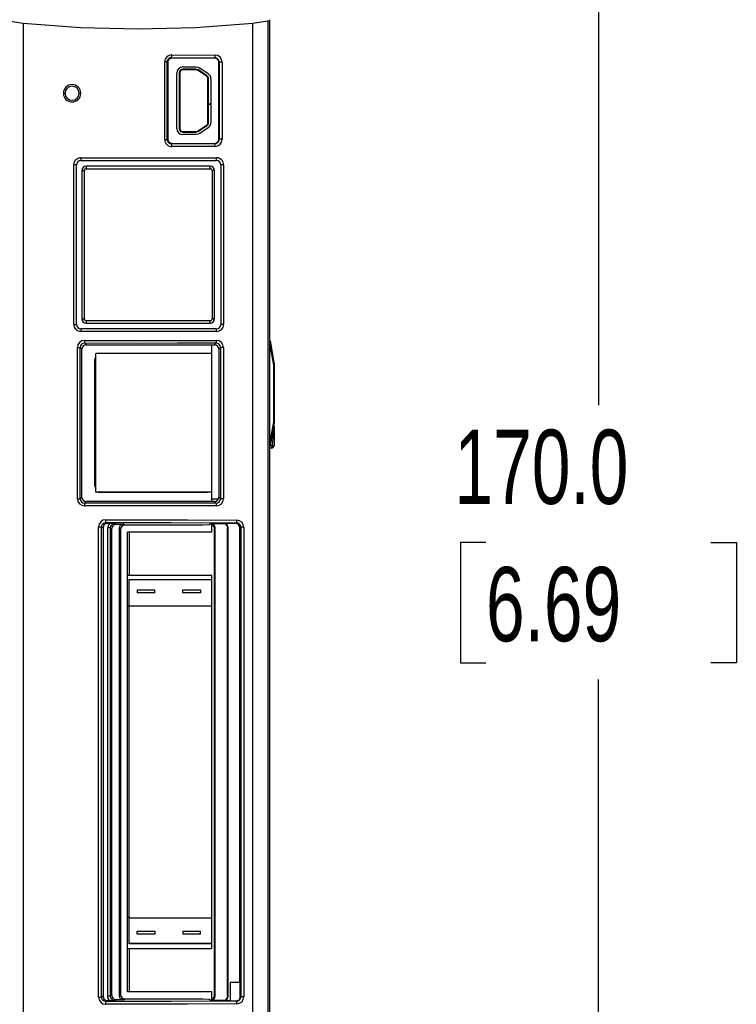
# Model space of a CAD drawing. Header units: millimetres. Extents: x 0 to 1118, y 0 to 864.
# Tile 5 of 20: x 379 to 460, y 275 to 388. Entities that reach past the tile are written whole.
import ezdxf

# ---------------------------------------------------------------- set-up
doc = ezdxf.new("R2010")
doc.units = ezdxf.units.MM
doc.header["$LTSCALE"] = 4
doc.layers.add('DIMENSIONS', color=140, linetype='Continuous', lineweight=25)
doc.styles.add('SLDTEXTSTYLE0', font='TXT', dxfattribs={"width": 0.7})
doc.dimstyles.new('SLDDIMSTYLE2', dxfattribs={"dimtxt": 8.632031, "dimasz": 13.208, "dimexe": 0, "dimexo": 0.0625, "dimgap": 2.158008, "dimtad": 0, "dimtih": 1, "dimtoh": 1, "dimrnd": 1e-09, "dimzin": 4, "dimdsep": 46, "dimtxsty": 'SLDTEXTSTYLE0', "dimsah": 1, "dimcen": 0.09, "dimadec": 0, "dimazin": 1, "dimtfac": 1, "dimtofl": 0, "dimtmove": 0, "dimatfit": 3, "dimfxl": 0, "dimfrac": 2, "dimtolj": 1, "dimtzin": 12, "dimarcsym": 0})

# ---------------------------------------------------------------- blocks, each defined once
blk = doc.blocks.new('_D_4')
at = {"layer": 'DIMENSIONS'}
for p, q in [((410.41, 413.11), (457.22, 413.11)), ((444.52, 413.11), (444.52, 343.75)), ((431.7, 328.1), (428.8, 328.1)), ((428.8, 328.1), (428.8, 314.38)), ((457.35, 328.1), (460.25, 328.1)), ((460.25, 328.1), (460.25, 314.38)), ((428.8, 314.38), (431.7, 314.38)), ((460.25, 314.38), (457.35, 314.38)), ((444.52, 243.09), (444.52, 312.45)), ((410.41, 243.09), (457.22, 243.09))]:
    blk.add_line(p, q, dxfattribs=at)
for points in [[(444.52, 413.11), (442.49, 399.9), (446.55, 399.9)], [(444.52, 243.09), (446.55, 256.3), (442.49, 256.3)]]:
    blk.add_solid(points, dxfattribs=at)
at = {"layer": 'DIMENSIONS', "char_height": 8.467, "attachment_point": 1, "style": 'SLDTEXTSTYLE0'}
for s, insert in [('170.0', (428.11, 340.95)), ('6.69', (431.7, 325.29))]:
    blk.add_mtext(s, dxfattribs=dict(at, insert=insert))

msp = doc.modelspace()

# ---------------------------------------------------------------- linework, layer by layer
for p, q in [((378.95, 387.263), (375.604, 387.76)), ((406.811, 387.514), (405.123, 387.263)), ((406.811, 387.514), (406.811, 260.506)), ((407.036, 387.684), (407.036, 260.505)), ((378.95, 387.263), (378.95, 260.505)), ((405.123, 260.506), (405.123, 387.263)), ((395.072, 374.029), (395.072, 382.882)), ((395.271, 382.882), (395.072, 382.882)), ((395.36, 382.882), (395.271, 382.882)), ((395.36, 374.029), (395.36, 382.882)), ((395.36, 382.882), (395.424, 382.819)), ((395.861, 383.38), (400.79, 383.358)), ((395.923, 383.318), (395.861, 383.38)), ((395.876, 383.679), (400.824, 383.658)), ((400.749, 383.318), (395.923, 383.318)), ((400.749, 383.318), (400.79, 383.358)), ((401.249, 382.819), (401.284, 382.854)), ((401.391, 382.854), (401.284, 382.854)), ((401.284, 382.854), (401.284, 374.057)), ((401.583, 382.854), (401.391, 382.854)), ((401.621, 382.854), (401.583, 382.854)), ((401.621, 382.854), (401.621, 374.057)), ((395.424, 382.819), (395.424, 374.092)), ((397.136, 382.306), (398.674, 382.306)), ((398.674, 382.036), (397.136, 382.036)), ((397.136, 382.036), (397.136, 381.962)), ((398.674, 381.962), (397.136, 381.962)), ((398.674, 381.962), (398.674, 382.036)), ((398.915, 381.962), (398.874, 381.901)), ((399.836, 381.252), (398.874, 381.901)), ((399.877, 381.312), (398.915, 381.962)), ((400.028, 381.536), (399.066, 382.186)), ((401.249, 374.092), (401.249, 382.819)), ((396.436, 375.306), (396.436, 381.606)), ((396.706, 381.606), (396.706, 375.306)), ((396.779, 381.606), (396.706, 381.606)), ((396.779, 381.606), (396.779, 375.306)), ((399.836, 381.252), (399.877, 381.312)), ((400.066, 380.956), (399.993, 380.956)), ((399.993, 378.076), (399.993, 380.956)), ((400.066, 378.076), (400.066, 380.956)), ((400.336, 380.956), (400.336, 378.076)), ((385.319, 379.304), (385.508, 379.306)), ((399.993, 378.076), (400.066, 378.076)), ((400.066, 378.056), (399.993, 378.056)), ((399.993, 375.955), (399.993, 378.056)), ((400.066, 378.076), (400.336, 378.076)), ((400.066, 375.955), (400.066, 378.056)), ((400.336, 378.056), (400.066, 378.056)), ((400.336, 378.056), (400.336, 375.955)), ((396.706, 375.306), (396.779, 375.306)), ((398.874, 375.01), (399.836, 375.659)), ((398.915, 374.949), (398.874, 375.01)), ((399.877, 375.599), (398.915, 374.949)), ((400.028, 375.375), (399.066, 374.725)), ((399.877, 375.599), (399.836, 375.659)), ((399.993, 375.955), (400.066, 375.955)), ((395.072, 374.029), (395.271, 374.029)), ((395.271, 374.029), (395.36, 374.029)), ((395.424, 374.092), (395.36, 374.029)), ((397.136, 374.949), (397.136, 374.876)), ((397.136, 374.949), (398.674, 374.949)), ((397.136, 374.876), (398.674, 374.876)), ((398.674, 374.606), (397.136, 374.606)), ((398.674, 374.876), (398.674, 374.949)), ((401.249, 374.092), (401.284, 374.057)), ((401.391, 374.057), (401.284, 374.057)), ((401.583, 374.057), (401.391, 374.057)), ((401.621, 374.057), (401.583, 374.057)), ((395.923, 373.593), (395.861, 373.531)), ((400.79, 373.553), (395.861, 373.531)), ((400.824, 373.253), (395.876, 373.232)), ((395.923, 373.593), (400.749, 373.593)), ((400.749, 373.593), (400.79, 373.553)), ((385.499, 371.944), (392.036, 371.944)), ((384.695, 352.952), (384.695, 371.139)), ((385.024, 371.139), (384.695, 371.139)), ((385.024, 352.952), (385.024, 371.139)), ((385.636, 370.506), (385.912, 370.506)), ((385.636, 370.506), (385.636, 353.576)), ((385.912, 353.576), (385.912, 370.506)), ((386.113, 370.706), (400.269, 370.706)), ((400.236, 371.006), (386.136, 371.006)), ((400.47, 370.506), (400.47, 353.576)), ((400.736, 370.506), (400.47, 370.506)), ((400.736, 353.576), (400.736, 370.506)), ((401.454, 371.14), (401.454, 352.951)), ((401.793, 371.14), (401.793, 352.951)), ((384.695, 352.952), (385.024, 352.952)), ((385.636, 353.576), (385.912, 353.576)), ((400.269, 353.376), (386.113, 353.376)), ((386.136, 353.076), (400.236, 353.076)), ((400.736, 353.576), (400.47, 353.576)), ((401.754, 352.951), (401.454, 352.951)), ((401.793, 352.951), (401.754, 352.951)), ((392.036, 352.147), (385.499, 352.147)), ((385.118, 333.064), (385.118, 350.327)), ((385.118, 350.327), (385.338, 350.327)), ((385.338, 350.327), (385.445, 350.327)), ((385.445, 333.064), (385.445, 350.327)), ((385.636, 350.134), (385.445, 350.327)), ((385.916, 351.129), (392.036, 351.13)), ((385.937, 350.831), (385.94, 350.831)), ((385.94, 350.831), (392.031, 350.83)), ((385.94, 350.831), (386.134, 350.636)), ((386.131, 350.636), (386.134, 350.636)), ((386.134, 350.636), (392.032, 350.636)), ((392.032, 350.636), (392.036, 350.636)), ((400.436, 349.635), (400.436, 350.636)), ((400.738, 350.636), (400.932, 350.832)), ((400.738, 350.636), (400.744, 350.635)), ((400.932, 350.832), (400.938, 350.832)), ((401.427, 350.325), (401.236, 350.132)), ((401.538, 350.325), (401.427, 350.325)), ((401.427, 350.325), (401.427, 333.066)), ((401.726, 350.325), (401.538, 350.325)), ((401.764, 350.325), (401.726, 350.325)), ((401.764, 350.325), (401.764, 333.066)), ((407.081, 351.088), (407.075, 351.072)), ((407.076, 350.854), (407.082, 350.599)), ((407.081, 351.088), (407.531, 348.611)), ((407.531, 348.311), (407.082, 350.599)), ((385.636, 333.257), (385.636, 350.134)), ((387.236, 333.836), (387.236, 349.635)), ((400.436, 349.635), (387.236, 349.635)), ((387.436, 349.636), (387.436, 349.635)), ((399.936, 349.635), (399.936, 349.636)), ((400.436, 333.836), (400.436, 349.635)), ((401.236, 350.132), (401.236, 333.259)), ((387.086, 334.536), (387.086, 348.936)), ((387.086, 348.936), (387.236, 348.936)), ((407.536, 348.557), (407.531, 348.611)), ((407.531, 341.858), (407.531, 348.311)), ((407.536, 348.311), (407.531, 348.311)), ((407.536, 348.557), (407.536, 348.311)), ((407.536, 348.311), (407.536, 341.858)), ((407.531, 341.558), (407.081, 339.081)), ((407.082, 339.57), (407.531, 341.858)), ((407.536, 341.858), (407.536, 341.612)), ((407.536, 341.325), (407.536, 339.135)), ((407.075, 339.097), (407.081, 339.081)), ((407.082, 339.57), (407.076, 339.315)), ((407.236, 338.835), (407.033, 338.835)), ((387.086, 334.536), (387.236, 334.536)), ((400.436, 333.836), (387.236, 333.836)), ((387.436, 333.836), (399.936, 333.836)), ((400.436, 333.056), (400.436, 333.836)), ((385.118, 333.064), (385.338, 333.064)), ((385.338, 333.064), (385.445, 333.064)), ((385.445, 333.064), (385.636, 333.257)), ((385.94, 332.56), (385.937, 332.56)), ((386.134, 332.755), (385.94, 332.56)), ((392.031, 332.561), (385.94, 332.56)), ((386.134, 332.755), (386.131, 332.756)), ((392.032, 332.755), (386.134, 332.755)), ((392.036, 332.755), (392.032, 332.755)), ((400.436, 333.056), (401.191, 333.056)), ((400.436, 332.755), (400.436, 333.056)), ((400.744, 332.756), (400.738, 332.755)), ((400.932, 332.559), (400.738, 332.755)), ((400.938, 332.559), (400.932, 332.559)), ((401.236, 333.259), (401.427, 333.066)), ((401.538, 333.066), (401.427, 333.066)), ((401.726, 333.066), (401.538, 333.066)), ((401.764, 333.066), (401.726, 333.066)), ((392.036, 332.262), (385.916, 332.261)), ((388.335, 330.676), (392.036, 330.681)), ((388.536, 330.265), (388.35, 330.377)), ((388.773, 330.265), (388.536, 330.265)), ((389.386, 330.25), (389.536, 330.16)), ((389.536, 330.16), (390.361, 330.16)), ((390.536, 330.056), (390.361, 330.16)), ((400.158, 330.108), (399.405, 330.056)), ((400.236, 330.187), (400.158, 330.108)), ((400.328, 330.241), (400.236, 330.187)), ((400.328, 330.241), (401.737, 330.241)), ((400.436, 329.256), (400.436, 330.143)), ((401.776, 330.265), (401.737, 330.241)), ((403.137, 330.265), (401.776, 330.265)), ((403.257, 330.337), (403.137, 330.265)), ((387.536, 276.235), (387.536, 329.876)), ((387.536, 329.876), (387.75, 329.876)), ((387.75, 329.876), (387.853, 329.876)), ((387.853, 276.235), (387.853, 329.876)), ((387.853, 329.876), (388.036, 329.767)), ((388.036, 329.767), (388.036, 276.344)), ((388.586, 276.359), (388.586, 329.752)), ((388.789, 329.752), (388.586, 329.752)), ((388.885, 329.752), (388.789, 329.752)), ((388.885, 276.359), (388.885, 329.752)), ((388.885, 329.752), (389.036, 329.662)), ((389.036, 276.449), (389.036, 329.662)), ((389.861, 329.662), (389.861, 276.449)), ((390.036, 329.557), (389.861, 329.662)), ((390.036, 329.557), (390.036, 276.554)), ((399.405, 330.056), (390.536, 330.056)), ((391.036, 329.256), (390.836, 329.256)), ((390.836, 324.305), (390.836, 329.256)), ((391.036, 329.256), (391.036, 324.305)), ((400.436, 329.256), (391.036, 329.256)), ((400.828, 329.743), (400.736, 329.688)), ((400.736, 276.423), (400.736, 329.688)), ((400.828, 276.368), (400.828, 329.743)), ((402.276, 329.767), (402.236, 329.743)), ((402.236, 276.368), (402.236, 329.743)), ((402.276, 329.767), (402.276, 276.344)), ((403.636, 329.767), (403.747, 329.833)), ((403.636, 277.906), (403.636, 329.767)), ((403.861, 329.833), (403.747, 329.833)), ((403.747, 329.833), (403.747, 276.278)), ((404.046, 329.833), (403.861, 329.833)), ((404.093, 329.833), (404.046, 329.833)), ((404.093, 329.833), (404.093, 276.278)), ((400.436, 324.305), (390.836, 324.305)), ((390.836, 320.805), (390.836, 324.305)), ((391.036, 323.869), (400.436, 323.869)), ((391.036, 323.825), (391.036, 323.869)), ((400.436, 323.825), (391.036, 323.825)), ((391.036, 320.805), (391.036, 323.825)), ((400.436, 323.869), (400.436, 324.305)), ((400.436, 323.825), (400.436, 323.869)), ((400.436, 320.805), (400.436, 323.825)), ((391.936, 322.696), (393.936, 322.696)), ((391.936, 322.683), (391.936, 322.696)), ((391.936, 322.683), (391.936, 322.356)), ((391.936, 322.683), (393.936, 322.683)), ((391.936, 322.356), (391.936, 322.343)), ((393.936, 322.356), (391.936, 322.356)), ((393.936, 322.343), (391.936, 322.343)), ((393.936, 322.683), (393.936, 322.696)), ((393.936, 322.356), (393.936, 322.683)), ((393.936, 322.356), (393.936, 322.343)), ((397.136, 322.696), (399.136, 322.696)), ((397.136, 322.683), (397.136, 322.696)), ((397.136, 322.356), (397.136, 322.683)), ((397.136, 322.683), (399.136, 322.683)), ((397.136, 322.356), (397.136, 322.343)), ((399.136, 322.356), (397.136, 322.356)), ((399.136, 322.343), (397.136, 322.343)), ((399.136, 322.696), (399.136, 322.683)), ((399.136, 322.683), (399.136, 322.356)), ((399.136, 322.356), (399.136, 322.343)), ((390.836, 285.366), (390.836, 320.805)), ((391.036, 320.805), (390.836, 320.805)), ((391.036, 285.305), (391.036, 320.805)), ((400.436, 320.805), (391.036, 320.805)), ((400.436, 285.305), (400.436, 320.805)), ((390.836, 285.366), (391.036, 285.366)), ((390.836, 281.806), (390.836, 285.366)), ((391.036, 285.305), (400.436, 285.305)), ((391.036, 282.375), (391.036, 285.305)), ((400.436, 282.375), (400.436, 285.305)), ((391.936, 283.768), (393.936, 283.768)), ((391.936, 283.756), (391.936, 283.768)), ((391.936, 283.428), (391.936, 283.756)), ((391.936, 283.756), (393.936, 283.756)), ((391.936, 283.415), (391.936, 283.428)), ((393.936, 283.428), (391.936, 283.428)), ((393.936, 283.415), (391.936, 283.415)), ((393.936, 283.756), (393.936, 283.768)), ((393.936, 283.756), (393.936, 283.428)), ((393.936, 283.428), (393.936, 283.415)), ((397.136, 283.768), (399.136, 283.768)), ((397.136, 283.756), (397.136, 283.768)), ((397.136, 283.756), (397.136, 283.428)), ((397.136, 283.756), (399.136, 283.756)), ((397.136, 283.428), (397.136, 283.415)), ((399.136, 283.428), (397.136, 283.428)), ((399.136, 283.415), (397.136, 283.415)), ((399.136, 283.756), (399.136, 283.768)), ((399.136, 283.428), (399.136, 283.756)), ((399.136, 283.428), (399.136, 283.415)), ((390.836, 281.806), (400.436, 281.806)), ((390.836, 276.855), (390.836, 281.806)), ((400.436, 282.375), (391.036, 282.375)), ((391.036, 282.33), (391.036, 282.375)), ((400.436, 282.33), (391.036, 282.33)), ((391.036, 281.806), (391.036, 276.855)), ((400.436, 282.33), (400.436, 282.375)), ((400.436, 281.806), (400.436, 282.33)), ((402.536, 277.906), (402.536, 275.814)), ((403.689, 277.906), (402.536, 277.906)), ((403.689, 276.313), (403.689, 277.906)), ((387.536, 276.235), (387.75, 276.235)), ((387.75, 276.235), (387.853, 276.235)), ((388.036, 276.344), (387.853, 276.235)), ((388.789, 276.359), (388.586, 276.359)), ((388.885, 276.359), (388.789, 276.359)), ((389.036, 276.449), (388.885, 276.359)), ((389.861, 276.449), (390.036, 276.554)), ((391.036, 276.855), (390.836, 276.855)), ((400.436, 276.855), (391.036, 276.855)), ((400.436, 275.968), (400.436, 276.855)), ((400.736, 276.423), (400.828, 276.368)), ((402.236, 276.368), (402.276, 276.344)), ((403.689, 276.313), (403.747, 276.278)), ((403.861, 276.278), (403.747, 276.278)), ((404.046, 276.278), (403.861, 276.278)), ((404.093, 276.278), (404.046, 276.278)), ((392.036, 275.43), (388.335, 275.435)), ((388.35, 275.734), (388.536, 275.846)), ((388.536, 275.846), (388.773, 275.846)), ((389.536, 275.951), (389.386, 275.861)), ((390.361, 275.951), (389.536, 275.951)), ((390.361, 275.951), (390.536, 276.056)), ((390.536, 276.056), (399.405, 276.056)), ((399.405, 276.056), (400.158, 276.003)), ((400.158, 276.003), (400.236, 275.924)), ((400.236, 275.924), (400.328, 275.87)), ((401.737, 275.87), (400.328, 275.87)), ((401.737, 275.87), (401.776, 275.846)), ((401.776, 275.846), (402.536, 275.846)), ((402.536, 275.814), (403.189, 275.814)), ((403.257, 275.774), (403.189, 275.814))]:
    msp.add_line(p, q)
at = {"flags": 128}
for points in [[(407.036, 387.684), (407.036, 387.669), (407.036, 387.667), (407.036, 387.665), (407.036, 387.664), (407.036, 387.663), (407.036, 387.663), (407.025, 387.628), (407.022, 387.624), (406.981, 387.583), (406.909, 387.54), (406.811, 387.514)], [(392.036, 386.606), (385.476, 386.77), (378.95, 387.263)], [(405.123, 387.263), (398.596, 386.77), (392.036, 386.606)], [(398.674, 382.306), (398.879, 382.275), (399.066, 382.186)], [(398.674, 382.036), (398.8, 382.017), (398.915, 381.962)], [(398.874, 381.901), (398.779, 381.947), (398.674, 381.962)], [(383.514, 379.306), (383.638, 379.305), (383.705, 379.307)], [(398.674, 374.949), (398.779, 374.964), (398.874, 375.01)], [(398.915, 374.949), (398.8, 374.894), (398.674, 374.876)], [(399.066, 374.725), (398.879, 374.636), (398.674, 374.606)], [(385.525, 371.644), (393.247, 371.644), (400.957, 371.644)], [(392.036, 371.944), (396.522, 371.944), (400.992, 371.944)], [(401.793, 371.14), (401.729, 371.14), (401.667, 371.14), (401.608, 371.14), (401.556, 371.14), (401.513, 371.14), (401.481, 371.14), (401.461, 371.14), (401.454, 371.14)], [(400.957, 352.447), (393.247, 352.447), (385.525, 352.447)], [(400.992, 352.147), (396.522, 352.147), (392.036, 352.147)], [(392.031, 350.83), (396.49, 350.831), (400.932, 350.832)], [(392.036, 351.13), (396.511, 351.13), (400.971, 351.13)], [(392.036, 350.636), (396.395, 350.636), (400.738, 350.636)], [(407.079, 351.084), (407.063, 351.145), (407.036, 351.19)], [(407.531, 348.311), (407.533, 348.403), (407.534, 348.514)], [(407.531, 341.558), (407.531, 341.556), (407.531, 341.55), (407.529, 341.528), (407.521, 341.437), (407.427, 340.39), (407.313, 339.12)], [(407.531, 341.858), (407.532, 341.858), (407.533, 341.858), (407.534, 341.858), (407.535, 341.858), (407.536, 341.858), (407.536, 341.858), (407.536, 341.858), (407.536, 341.858)], [(407.012, 338.944), (407.045, 338.983), (407.081, 339.081)], [(407.313, 339.12), (407.214, 339.104), (407.147, 339.092), (407.097, 339.084), (407.081, 339.081)], [(407.236, 338.835), (407.255, 338.843), (407.27, 338.863), (407.29, 338.917), (407.307, 339.015), (407.313, 339.12)], [(407.313, 339.12), (407.403, 339.122), (407.474, 339.126)], [(407.474, 339.126), (407.52, 339.13), (407.536, 339.135)], [(400.932, 332.559), (396.49, 332.56), (392.031, 332.561)], [(400.738, 332.755), (396.395, 332.755), (392.036, 332.755)], [(400.973, 332.262), (396.512, 332.262), (392.036, 332.262)], [(387.998, 330.23), (388.159, 330.338), (388.35, 330.377)], [(388.182, 330.119), (388.073, 329.958), (388.036, 329.767)], [(388.536, 330.265), (388.345, 330.227), (388.182, 330.119)], [(388.35, 330.377), (395.822, 330.376), (403.257, 330.337)], [(388.773, 330.265), (388.635, 330.025), (388.586, 329.752)], [(388.885, 329.752), (388.924, 329.945), (389.031, 330.105)], [(392.036, 330.681), (397.679, 330.67), (403.302, 330.637)], [(400.59, 330.041), (400.429, 330.148), (400.236, 330.187)], [(400.828, 329.743), (400.789, 329.936), (400.682, 330.096)], [(401.776, 330.265), (401.967, 330.227), (402.13, 330.119)], [(402.09, 330.096), (402.198, 329.936), (402.236, 329.743)], [(402.13, 330.119), (402.237, 329.958), (402.276, 329.767)], [(403.49, 330.119), (403.329, 330.227), (403.137, 330.265)], [(403.636, 329.767), (403.598, 329.957), (403.49, 330.119)], [(389.182, 330.014), (389.075, 329.854), (389.036, 329.662)], [(390.007, 330.014), (389.9, 329.855), (389.861, 329.662)], [(390.182, 329.91), (390.075, 329.749), (390.036, 329.557)], [(390.536, 330.056), (390.345, 330.018), (390.182, 329.91)], [(400.736, 329.688), (400.698, 329.878), (400.59, 330.041)], [(388.036, 276.344), (388.074, 276.154), (388.182, 275.992)], [(388.773, 275.846), (388.635, 276.085), (388.586, 276.359)], [(389.031, 276.006), (388.924, 276.166), (388.885, 276.359)], [(389.036, 276.449), (389.075, 276.257), (389.182, 276.097)], [(389.861, 276.449), (389.9, 276.256), (390.007, 276.097)], [(390.036, 276.554), (390.074, 276.364), (390.182, 276.201)], [(390.182, 276.201), (390.344, 276.094), (390.536, 276.056)], [(400.59, 276.07), (400.698, 276.231), (400.736, 276.423)], [(400.682, 276.015), (400.789, 276.175), (400.828, 276.368)], [(402.236, 276.368), (402.198, 276.175), (402.09, 276.015)], [(402.276, 276.344), (402.238, 276.154), (402.13, 275.992)], [(388.35, 275.734), (388.159, 275.773), (387.998, 275.881)], [(388.182, 275.992), (388.344, 275.884), (388.536, 275.846)], [(403.257, 275.774), (395.822, 275.735), (388.35, 275.734)], [(403.302, 275.474), (397.679, 275.441), (392.036, 275.43)], [(400.236, 275.924), (400.427, 275.962), (400.59, 276.07)], [(402.13, 275.992), (401.968, 275.882), (401.776, 275.846)]]:
    msp.add_lwpolyline(points, dxfattribs=at)
for centre, radius, start, end in [((395.872, 382.88), 0.799, 89.66663, 179.8323), ((395.856, 382.884), 0.496, 134.8311, 180.13427), ((395.923, 382.819), 0.499, 89.97165, 180.02632), ((395.858, 382.88), 0.5, 89.59487, 134.69478), ((394.194, 383.615), 1.684, 351.98325, 2.2045), ((400.75, 382.819), 0.499, 359.97269, 90.02635), ((400.068, 383.594), 0.759, 341.9158, 4.83091), ((400.785, 382.862), 0.496, 44.33406, 89.43589), ((400.818, 382.854), 0.804, 359.97984, 89.51845), ((400.778, 382.855), 0.506, 359.86968, 44.3663), ((397.136, 381.606), 0.7, 90, 180), ((397.136, 381.606), 0.43, 90, 180), ((397.136, 381.606), 0.357, 90, 180), ((399.636, 380.956), 0.357, 0, 55.97224), ((399.636, 380.956), 0.43, 0, 55.97224), ((399.636, 380.956), 0.7, 0, 55.97224), ((384.511, 379.304), 0.997, 0.08194, 179.91781), ((384.512, 379.304), 0.807, 0.0397, 179.78425), ((384.511, 379.307), 0.997, 180.07621, 359.92354), ((384.512, 379.308), 0.807, 180.06962, 359.75433), ((397.136, 375.306), 0.7, 180, 270), ((397.136, 375.306), 0.43, 180, 270), ((397.136, 375.306), 0.357, 180, 270), ((399.636, 375.955), 0.357, 304.02776, 360), ((399.636, 375.955), 0.43, 304.02776, 360), ((399.636, 375.955), 0.7, 304.02776, 360), ((395.871, 374.03), 0.799, 180.13392, 270.36694), ((395.856, 374.027), 0.496, 179.86546, 225.16896), ((395.923, 374.092), 0.499, 179.97165, 270.02635), ((400.75, 374.092), 0.499, 269.97176, 0.02637), ((400.818, 374.057), 0.804, 270.47341, 0.02811), ((400.778, 374.056), 0.506, 315.63323, 0.13065), ((395.858, 374.031), 0.5, 225.30526, 270.40509), ((394.195, 373.296), 1.683, 357.79337, 8.01889), ((400.785, 374.049), 0.496, 270.56378, 315.66594), ((400.068, 373.317), 0.759, 355.17381, 18.07949), ((385.499, 371.14), 0.804, 90.01141, 180.04203), ((385.527, 371.141), 0.503, 90.26825, 180.18246), ((386.388, 371.869), 0.892, 175.20767, 194.65094), ((400.328, 371.87), 0.668, 340.19167, 6.31972), ((400.953, 371.143), 0.501, 359.6791, 89.63467), ((400.991, 371.142), 0.802, 359.89261, 89.92526), ((386.136, 370.506), 0.5, 90, 180), ((386.129, 370.507), 0.475, 90.26656, 180.22806), ((386.111, 370.506), 0.199, 89.53067, 180.24197), ((387.09, 370.78), 0.98, 166.69311, 184.36431), ((399.554, 370.78), 0.718, 354.07833, 18.32693), ((400.236, 370.506), 0.5, 0, 90), ((400.246, 370.508), 0.474, 359.67845, 89.60464), ((400.27, 370.506), 0.199, 359.75759, 90.46977), ((385.5, 352.952), 0.804, 179.99037, 269.96217), ((385.527, 352.95), 0.503, 179.81909, 269.73045), ((386.136, 353.576), 0.5, 180, 270), ((386.129, 353.574), 0.475, 179.77103, 269.73436), ((386.111, 353.575), 0.199, 179.75756, 270.46981), ((387.09, 353.301), 0.98, 175.63569, 193.30689), ((400.236, 353.576), 0.5, 270, 360), ((399.554, 353.301), 0.718, 341.67307, 5.92167), ((400.246, 353.573), 0.474, 270.39657, 0.32035), ((400.27, 353.575), 0.199, 269.5307, 0.24194), ((400.953, 352.948), 0.501, 270.36401, 0.32252), ((400.991, 352.949), 0.802, 270.08086, 0.11919), ((386.391, 352.221), 0.895, 165.38366, 184.75459), ((400.331, 352.221), 0.665, 353.6118, 19.86515), ((385.919, 350.329), 0.801, 90.25061, 180.13443), ((385.943, 350.332), 0.499, 90.74164, 180.64552), ((386.136, 350.136), 0.5, 90.63895, 180.20519), ((387.048, 351.073), 1.134, 177.14267, 192.31761), ((400.735, 350.134), 0.501, 359.71807, 89.04941), ((400.012, 351.102), 0.959, 343.65324, 1.69852), ((400.927, 350.332), 0.5, 359.22572, 88.78381), ((400.962, 350.327), 0.803, 359.81957, 89.37409), ((408.217, 350.965), 1.147, 174.6564, 185.59254), ((387.436, 348.936), 0.35, 124.87504, 180), ((403.459, 348.466), 4.075, 357.82051, 2.04107), ((403.692, 341.703), 3.842, 357.83131, 2.3071), ((407.236, 341.612), 0.3, 349.69515, 0), ((408.217, 339.204), 1.147, 174.40755, 185.3434), ((407.236, 339.135), 0.3, 270, 0), ((387.436, 334.536), 0.35, 180, 235.12496), ((385.92, 333.063), 0.801, 179.88601, 269.76193), ((385.943, 333.059), 0.499, 179.35448, 269.25835), ((386.136, 333.255), 0.5, 179.79421, 269.36176), ((387.052, 332.32), 1.138, 167.83009, 182.96398), ((400.736, 333.256), 0.501, 270.90823, 0.32357), ((399.884, 332.266), 1.089, 359.75201, 15.60851), ((400.927, 333.059), 0.5, 271.16469, 0.82553), ((400.963, 333.063), 0.802, 270.68194, 0.21741), ((388.337, 329.876), 0.8, 90.09803, 179.96803), ((388.353, 329.878), 0.5, 135.27108, 180.19487), ((390.08, 330.611), 1.746, 177.87421, 187.72745), ((388.739, 316.266), 13.999, 87.35261, 89.8609), ((389.384, 329.749), 0.501, 89.77265, 134.73597), ((389.536, 329.658), 0.503, 90.06805, 134.77923), ((390.361, 329.66), 0.5, 89.96815, 134.87912), ((400.329, 329.741), 0.5, 45.1219, 90.03839), ((401.737, 329.741), 0.5, 45.12636, 90.03135), ((402.698, 330.574), 0.607, 337.07822, 5.98152), ((403.251, 329.846), 0.491, 44.04664, 89.31407), ((403.292, 329.835), 0.802, 359.8335, 89.29717), ((403.24, 329.835), 0.507, 359.75855, 44.07038), ((388.337, 276.235), 0.8, 180.04134, 269.89255), ((388.353, 276.233), 0.5, 179.8049, 224.72882), ((403.196, 276.307), 0.493, 269.23453, 0.6256), ((403.292, 276.276), 0.802, 270.71074, 0.15855), ((403.24, 276.276), 0.507, 315.92963, 0.24138), ((390.08, 275.5), 1.745, 172.27003, 182.12807), ((388.737, 289.949), 14.103, 270.14835, 272.63814), ((389.384, 276.362), 0.501, 225.26375, 270.22695), ((389.537, 276.455), 0.504, 225.31152, 269.84599), ((390.361, 276.451), 0.5, 225.12186, 270.03382), ((400.329, 276.37), 0.5, 269.9646, 314.87419), ((401.737, 276.37), 0.5, 269.96617, 314.87758), ((403.251, 276.265), 0.491, 270.68571, 315.95316), ((402.698, 275.537), 0.607, 354.01762, 22.92312)]:
    msp.add_arc(centre, radius, start, end)

# ---------------------------------------------------------------- dimensions: what is measured, and where the dimension line sits
at = {"layer": 'DIMENSIONS'}
dim = msp.add_linear_dim(base=(444.522, 413.106), p1=(405.326, 243.092), p2=(405.326, 413.106), angle=90, dimstyle='SLDDIMSTYLE2', dxfattribs=at)
dim.commit()
dim.dimension.update_dxf_attribs({"geometry": '_D_4', "text_midpoint": (444.522, 328.099), "dimtype": 160})

doc.saveas('drawing.dxf')
